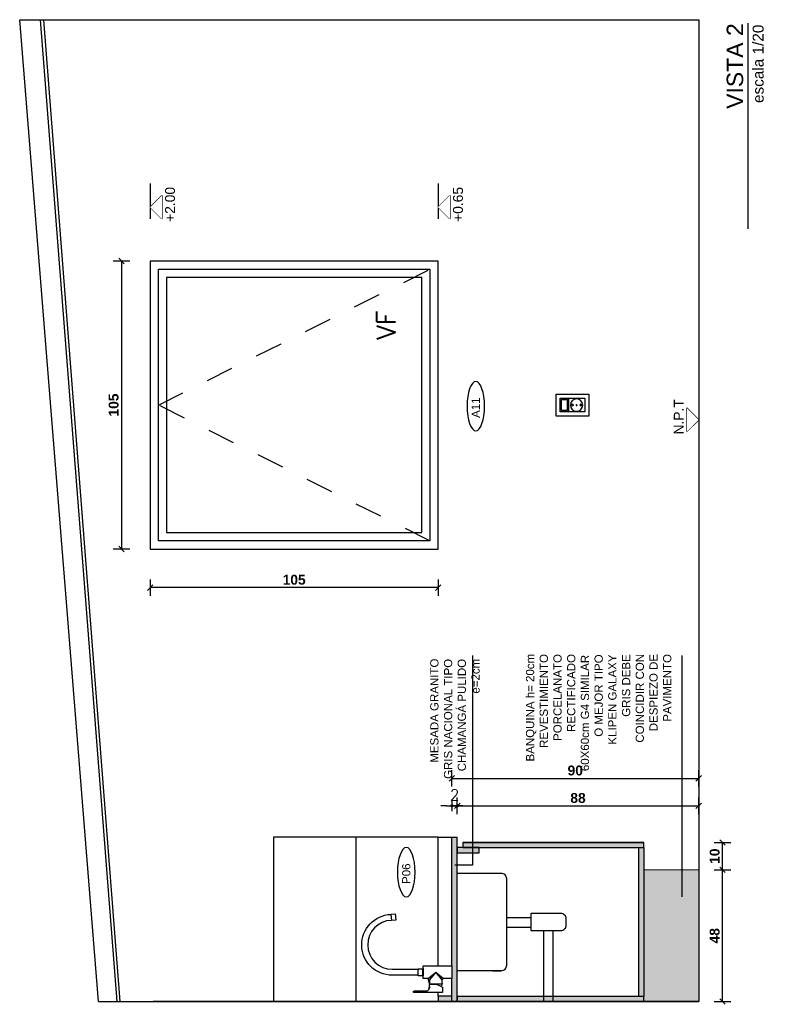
# Model space of a CAD drawing. Extents: x 1 to 126, y -14 to 17.
# Tile 128 of 131: x 109.22 to 111.94, y -2.03 to 1.56. Entities that reach past the tile are written whole.
import ezdxf
from ezdxf.enums import TextEntityAlignment as Align

# ---------------------------------------------------------------- set-up
doc = ezdxf.new("R2010")
doc.units = 0
doc.set_wipeout_variables(frame=1)
doc.header["$PDMODE"] = 3
doc.linetypes.add('HIDDEN2', pattern=[0.1875, 0.125, -0.0625])
for name, color, linetype in [('A ALUMINIO', 4, 'Continuous'), ('A MURO', 1, 'Continuous'), ('A MURO VISTO', 2, 'Continuous'), ('A PROYECCION 2', 2, 'Continuous'), ('A PROYECCION DISC', 253, 'HIDDEN2'), ('A-ALBA-0', 9, 'Continuous'), ('A-ANNO-PLANI @ 20', 1, 'Continuous'), ('A-ANNO-TEXT @ 20', 2, 'Continuous'), ('A-ANOT-COTA-PARC', 1, 'Continuous'), ('A-ANOT-NIVL @ 20', 2, 'Continuous'), ('A-ANOT-TTEC', 2, 'Continuous'), ('A-EQPM-FIJO', 1, 'Continuous'), ('ACOT-P', 2, 'Continuous'), ('AE-ALBA-1', 1, 'Continuous'), ('E-ELEC', 1, 'Continuous'), ('TEXTOS', 2, 'Continuous'), ('TXT TERMINACIONES', 3, 'Continuous')]:
    doc.layers.add(name, color=color, linetype=linetype)
doc.layers.add('A-ALBA-4', color=2, linetype='Continuous', lineweight=25)
doc.styles.add('ARIAL', font='arial.ttf')
doc.styles.add('BIS-COTA', font='swissb.ttf')
doc.styles.add('BIS-TXT', font='swiss.ttf')
doc.styles.add('E5-100', font='micross.ttf')
doc.styles.add('ROMANS', font='romans.shx')
doc.dimstyles.new('BIS-COTA-PARC', dxfattribs={"dimscale": 0, "dimtxt": 0.0018, "dimasz": 0.001, "dimexe": 0.0015, "dimexo": 0, "dimgap": 0.0005, "dimtad": 1, "dimdec": 0, "dimlfac": 100, "dimzin": 9, "dimdsep": 46, "dimtxsty": 'BIS-COTA', "dimblk": 'OBLIQUE', "dimcen": 2.5, "dimclrd": 256, "dimclre": 251, "dimclrt": 2, "dimadec": 1, "dimazin": 2, "dimtfac": 1, "dimtdec": 0, "dimtix": 1, "dimtmove": 2, "dimatfit": 3, "dimldrblk": 'DOT', "dimfxl": 0.0015, "dimfxlon": 1, "dimtolj": 1, "dimtzin": 0, "dimarcsym": 0})
doc.dimstyles.new('ESC20', dxfattribs={"dimtxt": 0.04, "dimasz": 0.02, "dimexe": 0, "dimexo": 0, "dimgap": 0.02, "dimtad": 1, "dimtoh": 1, "dimdec": 0, "dimlfac": 100, "dimzin": 12, "dimdsep": 46, "dimtxsty": 'ROMANS', "dimblk1": 'PUNTO', "dimblk2": 'PUNTO', "dimsah": 1, "dimcen": 0, "dimse1": 1, "dimse2": 1, "dimclrd": 8, "dimclre": 1, "dimadec": 0, "dimazin": 0, "dimtfac": 0.1, "dimtdec": 0, "dimtix": 1, "dimtmove": 2, "dimatfit": 3, "dimldrblk": 'PUNTO', "dimfxl": 1, "dimtvp": 0.7, "dimtolj": 1, "dimtzin": 0, "dimarcsym": 0})
pattern_1 = [(225, (23.618083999, 93.220245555), (8.838834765e-06, -8.838834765e-06), [])]

# ---------------------------------------------------------------- blocks, each defined once
blk = doc.blocks.new('_Oblique')
at = {"color": 0, "lineweight": -2}
blk.add_line((-0.5, -0.5), (0.5, 0.5), dxfattribs=at)
blk = doc.blocks.new('*D145')
at = {"layer": 'A-ANOT-COTA-PARC', "color": 251, "lineweight": -2, "transparency": 16777216}
for p, q in [((111.752, -1.5355), (111.812, -1.5355)), ((111.752, -2.0155), (111.812, -2.0155))]:
    blk.add_line(p, q, dxfattribs=at)
at = {"layer": 'A-ANOT-COTA-PARC', "lineweight": -2, "transparency": 16777216}
blk.add_line((111.782, -2.0155), (111.782, -1.5355), dxfattribs=at)
at = {"layer": 'Defpoints', "color": 0, "transparency": 16777216}
for p in [(111.6952, -1.5355), (111.782, -1.5355), (111.6952, -2.0155)]:
    blk.add_point(p, dxfattribs=at)
at = {"layer": 'A-ANOT-COTA-PARC', "lineweight": -2, "transparency": 16777216, "xscale": 0.02, "yscale": 0.02, "zscale": 0.02}
for p, rotation in [((111.782, -1.5355), 90), ((111.782, -2.0155), 270)]:
    blk.add_blockref('_Oblique', p, dxfattribs=dict(at, rotation=rotation))
at = {"layer": 'A-ANOT-COTA-PARC', "color": 2, "transparency": 16777216, "insert": (111.7535, -1.7755), "char_height": 0.036, "attachment_point": 5, "rotation": 90, "style": 'BIS-COTA'}
blk.add_mtext('\\A1;48', dxfattribs=at)
blk = doc.blocks.new('_Dot')
at = {"color": 0, "linetype": 'ByBlock', "lineweight": -2}
blk.add_line((-0.5, 0), (-1, 0), dxfattribs=at)
at = {"color": 0, "linetype": 'ByBlock', "const_width": 0.5}
blk.add_lwpolyline([(-0.25, 0, 1), (0.25, 0, 1)], format="xyb", close=True, dxfattribs=at)
blk = doc.blocks.new('*D146')
at = {"layer": 'A-ANOT-COTA-PARC', "color": 251, "lineweight": -2, "transparency": 16777216}
for p, q in [((110.8152, -1.3318), (110.8152, -1.2718)), ((111.6952, -1.3318), (111.6952, -1.2718))]:
    blk.add_line(p, q, dxfattribs=at)
at = {"layer": 'A-ANOT-COTA-PARC', "lineweight": -2, "transparency": 16777216}
blk.add_line((110.8152, -1.3018), (111.6952, -1.3018), dxfattribs=at)
at = {"layer": 'Defpoints', "color": 0, "transparency": 16777216}
for p in [(111.6952, -1.3018), (111.6952, -1.4756), (110.8152, -1.5633)]:
    blk.add_point(p, dxfattribs=at)
at = {"layer": 'A-ANOT-COTA-PARC', "lineweight": -2, "transparency": 16777216, "xscale": 0.02, "yscale": 0.02, "zscale": 0.02, "rotation": 180}
blk.add_blockref('_Oblique', (110.8152, -1.3018), dxfattribs=at)
at = {"layer": 'A-ANOT-COTA-PARC', "lineweight": -2, "transparency": 16777216, "xscale": 0.02, "yscale": 0.02, "zscale": 0.02}
blk.add_blockref('_Oblique', (111.6952, -1.3018), dxfattribs=at)
at = {"layer": 'A-ANOT-COTA-PARC', "color": 2, "transparency": 16777216, "insert": (111.2552, -1.2733), "char_height": 0.036, "attachment_point": 5, "style": 'BIS-COTA'}
blk.add_mtext('\\A1;88', dxfattribs=at)
blk = doc.blocks.new('*D147')
at = {"layer": 'A-ANOT-COTA-PARC', "color": 251, "lineweight": -2, "transparency": 16777216}
for p, q in [((110.7952, -1.2318), (110.7952, -1.1718)), ((111.6952, -1.2318), (111.6952, -1.1718))]:
    blk.add_line(p, q, dxfattribs=at)
at = {"layer": 'A-ANOT-COTA-PARC', "lineweight": -2, "transparency": 16777216}
blk.add_line((110.7952, -1.2018), (111.6952, -1.2018), dxfattribs=at)
at = {"layer": 'Defpoints', "color": 0, "transparency": 16777216}
for p in [(111.6952, -1.2018), (110.7952, -1.4756), (111.6952, -1.4756)]:
    blk.add_point(p, dxfattribs=at)
at = {"layer": 'A-ANOT-COTA-PARC', "lineweight": -2, "transparency": 16777216, "xscale": 0.02, "yscale": 0.02, "zscale": 0.02, "rotation": 180}
blk.add_blockref('_Oblique', (110.7952, -1.2018), dxfattribs=at)
at = {"layer": 'A-ANOT-COTA-PARC', "lineweight": -2, "transparency": 16777216, "xscale": 0.02, "yscale": 0.02, "zscale": 0.02}
blk.add_blockref('_Oblique', (111.6952, -1.2018), dxfattribs=at)
at = {"layer": 'A-ANOT-COTA-PARC', "color": 2, "transparency": 16777216, "insert": (111.2452, -1.1732), "char_height": 0.036, "attachment_point": 5, "style": 'BIS-COTA'}
blk.add_mtext('\\A1;90', dxfattribs=at)
blk = doc.blocks.new('PUNTO')
for p, q in [((-1, 0), (1, 0)), ((0, 1), (0, -1))]:
    blk.add_line(p, q)
at = {"const_width": 0.3}
blk.add_lwpolyline([(-0.15, 0, 1), (0.15, 0, 1)], format="xyb", close=True, dxfattribs=at)
blk = doc.blocks.new('*D144')
at = {"layer": 'ACOT-P', "color": 8, "lineweight": -2, "transparency": 16777216}
for p, q in [((110.7752, -1.3018), (110.7552, -1.3018)), ((110.7952, -1.3018), (110.8152, -1.3018)), ((110.8352, -1.3018), (110.8552, -1.3018))]:
    blk.add_line(p, q, dxfattribs=at)
at = {"layer": 'Defpoints', "color": 0, "transparency": 16777216}
for p in [(110.8152, -1.3018), (110.7952, -1.4756), (110.8152, -1.4756)]:
    blk.add_point(p, dxfattribs=at)
at = {"layer": 'ACOT-P', "color": 8, "lineweight": -2, "transparency": 16777216, "xscale": 0.02, "yscale": 0.02, "zscale": 0.02}
blk.add_blockref('PUNTO', (110.7952, -1.3018), dxfattribs=at)
at = {"layer": 'ACOT-P', "color": 8, "lineweight": -2, "transparency": 16777216, "xscale": 0.02, "yscale": 0.02, "zscale": 0.02, "rotation": 180}
blk.add_blockref('PUNTO', (110.8152, -1.3018), dxfattribs=at)
at = {"layer": 'ACOT-P', "color": 0, "transparency": 16777216, "insert": (110.8052, -1.2618), "char_height": 0.04, "attachment_point": 5, "style": 'ROMANS'}
blk.add_mtext('\\A1;2', dxfattribs=at)
blk = doc.blocks.new('*D148')
at = {"layer": 'A-ANOT-COTA-PARC', "color": 251, "lineweight": -2, "transparency": 16777216}
for p, q in [((111.752, -1.4355), (111.812, -1.4355)), ((111.752, -1.5355), (111.812, -1.5355))]:
    blk.add_line(p, q, dxfattribs=at)
at = {"layer": 'A-ANOT-COTA-PARC', "lineweight": -2, "transparency": 16777216}
blk.add_line((111.782, -1.5355), (111.782, -1.4355), dxfattribs=at)
at = {"layer": 'Defpoints', "color": 0, "transparency": 16777216}
for p in [(111.6952, -1.4355), (111.782, -1.4355), (111.6952, -1.5355)]:
    blk.add_point(p, dxfattribs=at)
at = {"layer": 'A-ANOT-COTA-PARC', "lineweight": -2, "transparency": 16777216, "xscale": 0.02, "yscale": 0.02, "zscale": 0.02}
for p, rotation in [((111.782, -1.4355), 90), ((111.782, -1.5355), 270)]:
    blk.add_blockref('_Oblique', p, dxfattribs=dict(at, rotation=rotation))
at = {"layer": 'A-ANOT-COTA-PARC', "color": 2, "transparency": 16777216, "insert": (111.7535, -1.4855), "char_height": 0.036, "attachment_point": 5, "rotation": 90, "style": 'BIS-COTA'}
blk.add_mtext('\\A1;10', dxfattribs=at)
blk = doc.blocks.new('*U49')
at = {"color": 0, "linetype": 'Continuous'}
blk.add_line((-0.0043, 0), (0.00215, 0), dxfattribs=at)
at = {"color": 0, "linetype": 'Continuous', "ltscale": 5}
blk.add_lwpolyline([(-0.00215, 0.00215), (0.00215, 0.00215), (0, 0), (-0.00215, 0.00215)], dxfattribs=at)
blk.add_wipeout([(0, 0), (0.00215, 0.00215), (-0.00215, 0.00215)])
blk = doc.blocks.new('CCA-PLANI1')
blk.add_wipeout([(0.225, 0), (0.2186, -0.0189), (0.2045, -0.0333), (0.1875, -0.0442), (0.1691, -0.0528), (0.15, -0.0596), (0.1305, -0.0652), (0.1108, -0.0696), (0.0908, -0.0732), (0.0708, -0.0759), (0.0506, -0.078), (0.0304, -0.0793), (0.0101, -0.0799), (-0.0101, -0.0799), (-0.0304, -0.0793), (-0.0506, -0.078), (-0.0708, -0.0759), (-0.0908, -0.0732), (-0.1108, -0.0696), (-0.1305, -0.0652), (-0.15, -0.0596), (-0.1691, -0.0528), (-0.1875, -0.0442), (-0.2045, -0.0333), (-0.2186, -0.0189), (-0.225, 0), (-0.2186, 0.0189), (-0.2045, 0.0333), (-0.1875, 0.0442), (-0.1691, 0.0528), (-0.15, 0.0596), (-0.1305, 0.0652), (-0.1108, 0.0696), (-0.0908, 0.0732), (-0.0708, 0.0759), (-0.0506, 0.078), (-0.0304, 0.0793), (-0.0101, 0.0799), (0.0101, 0.0799), (0.0304, 0.0793), (0.0506, 0.078), (0.0708, 0.0759), (0.0908, 0.0732), (0.1108, 0.0696), (0.1305, 0.0652), (0.15, 0.0596), (0.1691, 0.0528), (0.1875, 0.0442), (0.2045, 0.0333), (0.2186, 0.0189)])
blk.add_ellipse((0, 0), major_axis=(-0.225, 0), ratio=0.355556, start_param=-3.141592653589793, end_param=3.141592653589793)
at = {"color": 2, "style": 'E5-100'}
blk.add_attdef('TIPO', text='', height=0.075, rotation=360, dxfattribs=at).set_placement((0, 0), align=Align.MIDDLE_CENTER)
blk = doc.blocks.new('BIS-GRIC1-FA')
blk.add_wipeout([(0.028, 0.035), (0.0275, 0.035), (0.0271, 0.0349), (0.0266, 0.0348), (0.0262, 0.0347), (0.0258, 0.0345), (0.0254, 0.0343), (0.025, 0.034), (0.0246, 0.0337), (0.0243, 0.0334), (0.024, 0.033), (0.0238, 0.0326), (0.0235, 0.0322), (0.0233, 0.0318), (0.0232, 0.0314), (0.0231, 0.0309), (0.023, 0.0305), (0.023, 0.03), (0.023, 0), (-0.023, 0), (-0.023, 0.1037), (-0.023, 0.1038), (-0.023, 0.1039), (-0.023, 0.104), (-0.0229, 0.1041), (-0.0229, 0.1042), (-0.0228, 0.1043), (-0.0228, 0.1043), (-0.0227, 0.1044), (-0.0226, 0.1045), (-0.0226, 0.1045), (-0.0225, 0.1046), (-0.0224, 0.1046), (-0.0223, 0.1047), (-0.0222, 0.1047), (-0.0221, 0.1047), (-0.022, 0.1047), (-0.0135, 0.105), (-0.0135, 0.107), (-0.0125, 0.1076), (-0.0125, 0.1227), (-0.0124, 0.1228), (-0.0122, 0.1228), (-0.0121, 0.1229), (-0.0119, 0.1229), (-0.0118, 0.1229), (-0.0117, 0.123), (-0.0115, 0.123), (-0.0114, 0.123), (-0.0112, 0.123), (-0.011, 0.2177), (-0.0117, 0.2288), (-0.0138, 0.2397), (-0.0172, 0.2503), (-0.0218, 0.2603), (-0.0277, 0.2697), (-0.0348, 0.2783), (-0.0428, 0.286), (-0.0517, 0.2926), (-0.0614, 0.298), (-0.0717, 0.3022), (-0.0824, 0.305), (-0.0934, 0.3066), (-0.1045, 0.3067), (-0.1155, 0.3055), (-0.1263, 0.3029), (-0.1367, 0.299), (-0.1465, 0.2938), (-0.1556, 0.2874), (-0.1638, 0.28), (-0.1711, 0.2716), (-0.1772, 0.2623), (-0.1821, 0.2524), (-0.1858, 0.2419), (-0.1882, 0.2311), (-0.1891, 0.22), (-0.1881, 0.2199), (-0.1895, 0.204), (-0.2134, 0.2061), (-0.212, 0.222), (-0.2111, 0.2219), (-0.2097, 0.2356), (-0.2066, 0.2491), (-0.2019, 0.262), (-0.1956, 0.2743), (-0.1879, 0.2857), (-0.1788, 0.296), (-0.1685, 0.3052), (-0.1571, 0.313), (-0.1449, 0.3193), (-0.132, 0.3241), (-0.1186, 0.3272), (-0.1049, 0.3286), (-0.0911, 0.3284), (-0.0775, 0.3264), (-0.0642, 0.3228), (-0.0514, 0.3175), (-0.0394, 0.3107), (-0.0284, 0.3025), (-0.0184, 0.293), (-0.0097, 0.2823), (-0.0024, 0.2706), (0.0034, 0.2581), (0.0076, 0.245), (0.0101, 0.2315), (0.011, 0.2177), (0.011, 0.1369), (0.011, 0.123), (0.0117, 0.123), (0.0117, 0.123), (0.0118, 0.123), (0.0119, 0.123), (0.012, 0.123), (0.012, 0.123), (0.0121, 0.123), (0.0122, 0.1229), (0.0123, 0.1229), (0.0123, 0.1229), (0.0124, 0.1228), (0.0124, 0.1228), (0.0125, 0.1227), (0.0125, 0.1076), (0.0135, 0.107), (0.0135, 0.105), (0.022, 0.1047), (0.0221, 0.1047), (0.0222, 0.1047), (0.0223, 0.1047), (0.0224, 0.1046), (0.0225, 0.1046), (0.0226, 0.1045), (0.0226, 0.1045), (0.0227, 0.1044), (0.0228, 0.1043), (0.0228, 0.1043), (0.0229, 0.1042), (0.0229, 0.1041), (0.023, 0.104), (0.023, 0.1039), (0.023, 0.1038), (0.023, 0.1037), (0.023, 0.086), (0.041, 0.081), (0.0411, 0.081), (0.0412, 0.081), (0.0413, 0.081), (0.0414, 0.0809), (0.0414, 0.0809), (0.0415, 0.0809), (0.0416, 0.0808), (0.0417, 0.0807), (0.0417, 0.0807), (0.0418, 0.0806), (0.0419, 0.0805), (0.0419, 0.0804), (0.0419, 0.0804), (0.042, 0.0803), (0.042, 0.0802), (0.042, 0.0801), (0.042, 0.08), (0.0425, 0.08), (0.0429, 0.0799), (0.0434, 0.0799), (0.0439, 0.0798), (0.0443, 0.0798), (0.0448, 0.0797), (0.0448, 0.081), (0.0453, 0.0815), (0.0525, 0.0815), (0.0525, 0.0817), (0.0525, 0.0817), (0.0525, 0.0818), (0.0525, 0.0818), (0.0525, 0.0818), (0.0525, 0.0819), (0.0525, 0.0819), (0.0526, 0.0819), (0.0526, 0.0819), (0.0526, 0.082), (0.0526, 0.082), (0.0527, 0.082), (0.0527, 0.082), (0.0527, 0.082), (0.0528, 0.082), (0.0528, 0.082), (0.0557, 0.0823), (0.0571, 0.0824), (0.0586, 0.0825), (0.0586, 0.0825), (0.0587, 0.0825), (0.0587, 0.0825), (0.0587, 0.0824), (0.0588, 0.0824), (0.0588, 0.0824), (0.0588, 0.0824), (0.0589, 0.0823), (0.0589, 0.0823), (0.0589, 0.0823), (0.0589, 0.0822), (0.0589, 0.0822), (0.059, 0.0821), (0.0596, 0.0823), (0.0603, 0.0825), (0.0609, 0.0828), (0.0616, 0.0831), (0.0622, 0.0835), (0.0628, 0.0839), (0.0634, 0.0843), (0.0639, 0.0847), (0.0644, 0.0852), (0.0651, 0.086), (0.0657, 0.0868), (0.0663, 0.0876), (0.0668, 0.0885), (0.0672, 0.0894), (0.0676, 0.0904), (0.0679, 0.0913), (0.0681, 0.0923), (0.0683, 0.0933), (0.0683, 0.0943), (0.0684, 0.0953), (0.0683, 0.0964), (0.0683, 0.136), (0.0683, 0.1363), (0.0683, 0.1366), (0.0683, 0.1369), (0.0684, 0.1372), (0.0684, 0.1375), (0.0685, 0.1378), (0.0686, 0.1381), (0.0688, 0.1383), (0.0689, 0.1386), (0.0691, 0.1388), (0.0692, 0.1391), (0.0694, 0.1393), (0.0696, 0.1395), (0.0698, 0.1396), (0.07, 0.1398), (0.0703, 0.1399), (0.0705, 0.14), (0.0707, 0.1401), (0.0709, 0.1402), (0.0712, 0.1403), (0.0714, 0.1403), (0.0717, 0.1404), (0.0719, 0.1404), (0.0722, 0.1404), (0.0725, 0.1404), (0.0728, 0.1404), (0.073, 0.1405), (0.0733, 0.1404), (0.0734, 0.1404), (0.0735, 0.1404), (0.0736, 0.1404), (0.0737, 0.1404), (0.0738, 0.1403), (0.0738, 0.1403), (0.0739, 0.1402), (0.074, 0.1402), (0.074, 0.1401), (0.0741, 0.14), (0.0742, 0.14), (0.0742, 0.1399), (0.0742, 0.1398), (0.0743, 0.1397), (0.0743, 0.1396), (0.0743, 0.1395), (0.0743, 0.1394), (0.0743, 0.0355), (0.0743, 0.0354), (0.0743, 0.0353), (0.0742, 0.0352), (0.0742, 0.0351), (0.0742, 0.0351), (0.0741, 0.035), (0.0741, 0.0349), (0.074, 0.0348), (0.0739, 0.0348), (0.0738, 0.0347), (0.0738, 0.0346), (0.0737, 0.0346), (0.0736, 0.0346), (0.0735, 0.0345), (0.0734, 0.0345), (0.0733, 0.0345), (0.0547, 0.0345), (0.0546, 0.0345), (0.0546, 0.0345), (0.0546, 0.0345), (0.0545, 0.0345), (0.0545, 0.0346), (0.0544, 0.0346), (0.0544, 0.0346), (0.0544, 0.0346), (0.0543, 0.0346), (0.0543, 0.0347), (0.0543, 0.0347), (0.0542, 0.0347), (0.0542, 0.0348), (0.0535, 0.0362), (0.0529, 0.0376), (0.0522, 0.0391), (0.0512, 0.0385), (0.0501, 0.0379), (0.049, 0.0375), (0.0479, 0.0371), (0.0467, 0.0367), (0.0456, 0.0365), (0.0444, 0.0362), (0.0432, 0.0361), (0.042, 0.036)])
for p, q in [((-0.2111, 0.2219), (-0.1891, 0.22)), ((-0.011, 0.123), (-0.0112, 0.123)), ((0.011, 0.123), (-0.011, 0.123)), ((-0.0135, 0.105), (0.0135, 0.105)), ((-0.0125, 0.1076), (0.0125, 0.1076)), ((0.023, 0.086), (0, 0.058)), ((0, 0.058), (0.028, 0.081)), ((0.028, 0.081), (0.041, 0.081)), ((0.042, 0.08), (0.042, 0.036)), ((0.0448, 0.0564), (0.0448, 0.0797)), ((0.028, 0.035), (0, 0.058)), ((0, 0.058), (0.023, 0.03)), ((0.0522, 0.0391), (0.0449, 0.056)), ((0.041, 0.035), (0.028, 0.035)), ((0.028, 0.035), (0.028, 0.035))]:
    blk.add_line(p, q)
blk.add_lwpolyline([(0.042, 0.036, 0.123961), (0.0522, 0.0391, 0.014382), (0.0542, 0.0348, 0.256417), (0.0547, 0.0345), (0.0733, 0.0345, 0.384379), (0.0743, 0.0355), (0.0743, 0.1394, 0.416799), (0.0733, 0.1404, 0.029739), (0.0719, 0.1404, 0.167844), (0.0694, 0.1393, 0.213156), (0.0683, 0.136), (0.0683, 0.0964, -0.217512), (0.0644, 0.0852, -0.128175), (0.059, 0.0821), (0.0589, 0.0822, 0.195668), (0.0586, 0.0825, 0.003761), (0.0557, 0.0823, -0.00046), (0.0528, 0.082, 0.318698), (0.0525, 0.0817), (0.0525, 0.0815), (0.0453, 0.0815), (0.0448, 0.081), (0.0448, 0.0797, 0.048075), (0.042, 0.08, 0.414344), (0.041, 0.081), (0.023, 0.086), (0.023, 0.1037, 0.40462), (0.022, 0.1047), (0.0135, 0.105), (0.0135, 0.107), (0.0125, 0.1076), (0.0125, 0.1227, 0.213541), (0.0117, 0.123), (0.011, 0.123), (0.011, 0.1369), (0.011, 0.2177, 0.9807), (-0.2111, 0.2219), (-0.212, 0.222), (-0.2134, 0.2061), (-0.1895, 0.204), (-0.1881, 0.2199), (-0.1891, 0.22, -0.987285), (-0.011, 0.2177), (-0.0112, 0.123, 0.111865), (-0.0125, 0.1227), (-0.0125, 0.1076), (-0.0135, 0.107), (-0.0135, 0.105), (-0.022, 0.1047, 0.404027), (-0.023, 0.1037), (-0.023, 0), (0.023, 0), (0.023, 0.03, -0.415592), (0.028, 0.035)], format="xyb")
for centre, radius, start, end in [((0.0539, 0.1012), 0.0197, 265.7838, 284.7338), ((0.041, 0.036), 0.001, 269.9999, 0.0256), ((0.0458, 0.0564), 0.000969, 179.2276, 203.3976)]:
    blk.add_arc(centre, radius, start, end)
blk = doc.blocks.new('*D149')
at = {"layer": 'A-ANOT-COTA-PARC', "color": 251, "lineweight": -2, "transparency": 16777216}
for p, q in [((109.6207, 0.6845), (109.5607, 0.6845)), ((109.6207, -0.3655), (109.5607, -0.3655))]:
    blk.add_line(p, q, dxfattribs=at)
at = {"layer": 'A-ANOT-COTA-PARC', "lineweight": -2, "transparency": 16777216}
blk.add_line((109.5907, 0.6845), (109.5907, -0.3655), dxfattribs=at)
at = {"layer": 'Defpoints', "color": 0, "transparency": 16777216}
for p in [(109.8452, 0.6845), (109.5907, -0.3655), (109.8452, -0.3655)]:
    blk.add_point(p, dxfattribs=at)
at = {"layer": 'A-ANOT-COTA-PARC', "lineweight": -2, "transparency": 16777216, "xscale": 0.02, "yscale": 0.02, "zscale": 0.02}
for p, rotation in [((109.5907, 0.6845), 90), ((109.5907, -0.3655), 270)]:
    blk.add_blockref('_Oblique', p, dxfattribs=dict(at, rotation=rotation))
at = {"layer": 'A-ANOT-COTA-PARC', "color": 2, "transparency": 16777216, "insert": (109.5622, 0.1595), "char_height": 0.036, "attachment_point": 5, "rotation": 90, "style": 'BIS-COTA'}
blk.add_mtext('\\A1;105', dxfattribs=at)
blk = doc.blocks.new('*D150')
at = {"layer": 'A-ANOT-COTA-PARC', "color": 251, "lineweight": -2, "transparency": 16777216}
for p, q in [((109.6952, -0.4762), (109.6952, -0.5362)), ((110.7452, -0.4762), (110.7452, -0.5362))]:
    blk.add_line(p, q, dxfattribs=at)
at = {"layer": 'A-ANOT-COTA-PARC', "lineweight": -2, "transparency": 16777216}
blk.add_line((110.7452, -0.5062), (109.6952, -0.5062), dxfattribs=at)
at = {"layer": 'Defpoints', "color": 0, "transparency": 16777216}
for p in [(109.6952, -0.3655), (110.7452, -0.3655), (109.6952, -0.5062)]:
    blk.add_point(p, dxfattribs=at)
at = {"layer": 'A-ANOT-COTA-PARC', "lineweight": -2, "transparency": 16777216, "xscale": 0.02, "yscale": 0.02, "zscale": 0.02, "rotation": 180}
blk.add_blockref('_Oblique', (109.6952, -0.5062), dxfattribs=at)
at = {"layer": 'A-ANOT-COTA-PARC', "lineweight": -2, "transparency": 16777216, "xscale": 0.02, "yscale": 0.02, "zscale": 0.02}
blk.add_blockref('_Oblique', (110.7452, -0.5062), dxfattribs=at)
at = {"layer": 'A-ANOT-COTA-PARC', "color": 2, "transparency": 16777216, "insert": (110.2202, -0.4777), "char_height": 0.036, "attachment_point": 5, "style": 'BIS-COTA'}
blk.add_mtext('\\A1;105', dxfattribs=at)
blk = doc.blocks.new('EL-LLAVE BIPOLAR-MODULO SHUKO')
at = {"linetype": 'ByBlock', "ltscale": 0.005}
blk.add_wipeout([(-5.118, 125.6181), (-5.118, 125.5381), (-4.998, 125.5381), (-4.998, 125.6181)], dxfattribs=at)
h = blk.add_hatch(dxfattribs=at)
h.set_pattern_fill('ANSI31', color=8, scale=0.0001, angle=-90, style=0)
h.set_pattern_definition(pattern_1)
edge = h.paths.add_edge_path()
edge.add_arc((-5.058, 125.5781), 0.00321, 90, 450)
h = blk.add_hatch(dxfattribs=at)
h.set_pattern_fill('ANSI31', color=8, scale=5e-05, angle=-90, style=0)
h.set_pattern_definition([(225, (23.6180839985, 93.220245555), (4.4194173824e-06, -4.4194173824e-06), [])])
edge = h.paths.add_edge_path()
edge.add_arc((-5.043, 125.5781), 0.00161, 90, 450)
h = blk.add_hatch(dxfattribs=at)
h.set_pattern_fill('ANSI31', color=8, scale=0.0001, angle=-90, style=0)
h.set_pattern_definition(pattern_1)
edge = h.paths.add_edge_path()
edge.add_arc((-5.028, 125.5781), 0.00321, 90, 450)
for points in [[(-5.118, 125.6181), (-5.118, 125.5381), (-4.998, 125.5381), (-4.998, 125.6181)], [(-5.103, 125.6031), (-5.103, 125.5531), (-5.073, 125.5531), (-5.073, 125.6031)], [(-5.0979, 125.598), (-5.0979, 125.5582), (-5.0781, 125.5582), (-5.0781, 125.598)], [(-5.073, 125.6031), (-5.073, 125.5531), (-5.013, 125.5531), (-5.013, 125.6031)]]:
    blk.add_lwpolyline(points, close=True, dxfattribs=at)
for centre, radius in [((-5.043, 125.5781), 0.0225), ((-5.058, 125.5781), 0.00321), ((-5.043, 125.5781), 0.00161), ((-5.028, 125.5781), 0.00321)]:
    blk.add_circle(centre, radius, dxfattribs=at)
blk = doc.blocks.new('A-ANNO-TIT')
blk.add_line((-0.0375, 0), (0, 0))
at = {"linetype": 'Continuous', "style": 'E5-100'}
blk.add_attdef('ESCALA', text='', height=0.002, dxfattribs=at).set_placement((-0.00024, -0.00283), align=Align.RIGHT)

msp = doc.modelspace()

# ---------------------------------------------------------------- hatches: boundary and pattern name
h = msp.add_hatch(color=252)
h.dxf.hatch_style = 1
h.paths.add_polyline_path([(110.8152, -1.4155), (110.8152, -2.0155), (110.7952, -2.0155), (110.7952, -1.4155)])
h = msp.add_hatch(color=252)
h.dxf.hatch_style = 1
h.paths.add_polyline_path([(111.4952, -1.4535), (111.4952, -1.4355), (110.8352, -1.4355), (110.8352, -1.4535)])
h = msp.add_hatch(color=252)
h.dxf.hatch_style = 1
h.paths.add_polyline_path([(110.8952, -1.4735), (110.8952, -1.4535), (110.8152, -1.4535), (110.8152, -1.4735)])
h = msp.add_hatch(color=252)
h.dxf.hatch_style = 1
h.paths.add_polyline_path([(111.4952, -1.4535), (111.4952, -1.9975), (111.4772, -1.9975), (111.4772, -1.4535)])
h = msp.add_hatch(color=251)
h.dxf.hatch_style = 1
h.paths.add_polyline_path([(111.4952, -2.0155), (111.6952, -2.0155), (111.6952, -1.5355), (111.4952, -1.5355)])
h = msp.add_hatch(color=252)
h.dxf.hatch_style = 1
h.paths.add_polyline_path([(110.7952, -2.0155), (110.7952, -1.9955), (110.7452, -1.9955), (110.7452, -2.0155)])
h = msp.add_hatch(color=252)
h.dxf.hatch_style = 1
h.paths.add_polyline_path([(110.8152, -1.9975), (110.8152, -2.0155), (111.4952, -2.0155), (111.4952, -1.9975)])

# ---------------------------------------------------------------- linework, layer by layer
msp.add_line((111.6347, -1.6337), (111.6347, -0.7534))
msp.add_lwpolyline([(110.8707, -0.7534), (110.8707, -1.5187), (110.8065, -1.5187)])
at = {"layer": 'A ALUMINIO', "color": 1}
for points in [[(109.6952, 0.6845), (109.6952, -0.3655), (110.7452, -0.3655), (110.7452, 0.6845)], [(109.7252, -0.3355), (109.7252, 0.6545), (110.7152, 0.6545), (110.7152, -0.3355)], [(110.6852, 0.6245), (109.7552, 0.6245), (109.7552, -0.3055), (110.6852, -0.3055)]]:
    msp.add_lwpolyline(points, close=True, dxfattribs=at)
at = {"layer": 'A MURO'}
for p, q in [((110.7952, -2.0155), (110.7952, -1.4155)), ((110.7952, -1.4155), (110.8152, -1.4155)), ((110.8152, -2.0155), (110.8152, -1.4155))]:
    msp.add_line(p, q, dxfattribs=at)
msp.add_lwpolyline([(110.7952, -2.0155), (110.7952, -1.9955), (110.7452, -1.9955), (110.7452, -2.0155)], close=True, dxfattribs=at)
at = {"layer": 'A MURO VISTO', "color": 8}
for p, q in [((110.7452, -1.9955), (110.7452, -1.4155)), ((110.7452, -1.4155), (110.7952, -1.4155))]:
    msp.add_line(p, q, dxfattribs=at)
at = {"layer": 'A PROYECCION 2', "color": 1, "linetype": 'Continuous', "lineweight": 13}
for p, q in [((111.4952, -1.5355), (111.6952, -1.5355)), ((111.4952, -2.0155), (111.6952, -2.0155))]:
    msp.add_line(p, q, dxfattribs=at)
at = {"layer": 'A PROYECCION DISC', "linetype": 'Continuous', "ltscale": 0.1}
for p, q in [((110.9752, -1.548), (110.8152, -1.548)), ((110.9952, -1.7091), (111.0831, -1.7091)), ((110.995, -1.7441), (111.0831, -1.7441)), ((111.129, -1.7567), (111.129, -2.0155)), ((111.164, -1.7567), (111.164, -2.0155)), ((110.9752, -1.903), (110.8152, -1.903))]:
    msp.add_line(p, q, dxfattribs=at)
for points in [[(110.9952, -1.883), (110.9952, -1.568, 0.414214), (110.9752, -1.548)], [(110.9452, -1.903), (110.9752, -1.903, 0.414214), (110.9952, -1.883)]]:
    msp.add_lwpolyline(points, format="xyb", dxfattribs=at)
at = {"layer": 'A PROYECCION DISC', "linetype": 'Continuous', "ltscale": 0.1, "elevation": 0}
msp.add_lwpolyline([(111.0831, -1.7567), (111.1924, -1.7567, 0.414214), (111.2124, -1.7367), (111.2124, -1.7143, 0.414214), (111.1924, -1.6943), (111.0831, -1.6943)], format="xyb", close=True, dxfattribs=at)
at = {"layer": 'A-ALBA-0', "linetype": 'HIDDEN2', "ltscale": 0.2}
msp.add_lwpolyline([(110.7152, -0.3355), (109.7252, 0.1595), (110.7152, 0.6545)], dxfattribs=at)
at = {"layer": 'A-ALBA-4'}
for points in [[(109.5064, -2.0155), (109.2195, 1.5645), (111.6952, 1.5645)], [(109.5743, -2.0155), (109.2959, 1.5645)], [(109.5864, -2.0155), (109.3079, 1.5645)], [(109.4194, 1.5645), (111.6952, 1.5645)], [(109.5064, -2.0155), (111.6952, -2.0155)], [(111.6952, -2.0155), (109.7063, -2.0155)]]:
    msp.add_lwpolyline(points, dxfattribs=at)
at = {"layer": 'A-ALBA-4', "color": 252}
msp.add_lwpolyline([(110.4452, -1.4155), (110.4452, -2.0155)], dxfattribs=at)
at = {"layer": 'AE-ALBA-1'}
msp.add_line((110.8352, -1.4355, 0.0005), (111.4952, -1.4355), dxfattribs=at)
for points in [[(111.4952, -1.4535), (111.4952, -1.4355), (110.8352, -1.4355), (110.8352, -1.4535)], [(111.4952, -1.4535), (111.4952, -1.9975), (111.4772, -1.9975), (111.4772, -1.4535)], [(110.8152, -1.9975), (110.8152, -2.0155), (111.4952, -2.0155), (111.4952, -1.9975)]]:
    msp.add_lwpolyline(points, close=True, dxfattribs=at)
at = {"layer": 'AE-ALBA-1', "elevation": -0.0005}
msp.add_lwpolyline([(110.8952, -1.4735), (110.8952, -1.4535), (110.8152, -1.4535), (110.8152, -1.4735)], close=True, dxfattribs=at)

# ---------------------------------------------------------------- block references
at = {"layer": 'A-ANNO-TEXT @ 20', "linetype": 'Continuous'}
ref = msp.add_blockref('A-ANNO-TIT', (111.8753, 1.5514), dxfattribs=dict(at, xscale=20, yscale=20, zscale=20, rotation=89.99999999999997))
ref.add_attrib('TITULO', 'VISTA 2', dxfattribs={"layer": '0', "linetype": 'Continuous', "height": 0.06, "rotation": 90, "style": 'E5-100'}).set_placement((111.8753, 1.5514), align=Align.BOTTOM_RIGHT)
ref.add_attrib('ESCALA', 'escala 1/20', dxfattribs={"layer": '0', "linetype": 'Continuous', "height": 0.04, "rotation": 90, "style": 'E5-100'}).set_placement((111.932, 1.5465), align=Align.RIGHT)

# ---------------------------------------------------------------- texts
at = {"layer": 'TEXTOS', "char_height": 0.03, "attachment_point": 1, "rotation": 90, "style": 'ARIAL'}
for s, insert, width in [('\\pi0.061664;{\\C2;BANQUINA h= 20cm\\P\\pi0.11123;REVESTIMIENTO \\P\\pi0.13675;PORCELANATO \\P\\pi0.16947;RECTIFICADO  \\P\\pi0.026527;60X60cm G4 SIMILAR \\P\\pi0.15189;O MEJOR TIPO \\P\\pi0.1233;KLIPEN GALAXY\\P\\pi0.2246;GRIS DEBE \\P\\pi0.13024;COINCIDIR CON \\P\\pi0.17205;DESPIEZO DE \\P\\pi0.20663;PAVIMENTO}', (111.0654, -1.2018), 0.448349), ('\\pi0.10416;MESADA GRANITO \\P\\pi0.04504;GRIS NACIONAL TIPO \\P\\pi0.07285;CHAMANGÁ PULIDO \\P\\pi0.35601;e=2cm', (110.7164, -1.2487), 0.47873)]:
    msp.add_mtext(s, dxfattribs=dict(at, insert=insert, width=width))
at = {"layer": 'TXT TERMINACIONES', "color": 252, "insert": (110.5896, 0.3519), "char_height": 0.06784, "attachment_point": 7, "rotation": 90, "style": 'ROMANS'}
msp.add_mtext(' VF', dxfattribs=at)

# ---------------------------------------------------------------- dimensions: what is measured, and where the dimension line sits
at = {"layer": 'A-ANOT-COTA-PARC'}
for base, p1, p2, angle, picture, middle in [((109.5907, -0.3655), (109.8452, 0.6845), (109.8452, -0.3655), 270, '*D149', (109.5622, 0.1595)), ((109.6952, -0.5062), (110.7452, -0.3655), (109.6952, -0.3655), 180, '*D150', (110.2202, -0.4777)), ((111.6952, -1.2018), (110.7952, -1.4756), (111.6952, -1.4756), 180, '*D147', (111.2452, -1.1732)), ((111.6952, -1.3018), (110.8152, -1.5633), (111.6952, -1.4756), 180, '*D146', (111.2552, -1.2733)), ((111.782, -1.4355), (111.6952, -1.5355), (111.6952, -1.4355), 270, '*D148', (111.7535, -1.4855)), ((111.782, -1.5355), (111.6952, -2.0155), (111.6952, -1.5355), 90, '*D145', (111.7535, -1.7755))]:
    dim = msp.add_linear_dim(base=base, p1=p1, p2=p2, angle=angle, dimstyle='BIS-COTA-PARC', dxfattribs=at)
    dim.commit()
    dim.dimension.update_dxf_attribs({"geometry": picture, "text_midpoint": middle})
at = {"layer": 'ACOT-P'}
dim = msp.add_linear_dim(base=(110.8152, -1.3018), p1=(110.7952, -1.4756), p2=(110.8152, -1.4756), angle=180, dimstyle='ESC20', override={"dimclrd": 8}, dxfattribs=at)
dim.commit()
dim.dimension.update_dxf_attribs({"geometry": '*D144', "text_midpoint": (110.8052, -1.2618)})

# ---------------------------------------------------------------- next in the draw order: block references
at = {"layer": 'A-ANNO-PLANI @ 20'}
ref = msp.add_blockref('CCA-PLANI1', (110.8825, 0.1554), dxfattribs=dict(at, xscale=-0.400175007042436, yscale=0.400175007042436, zscale=0.400175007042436, rotation=270))
ref.add_attrib('TIPO', 'A11', dxfattribs={"layer": '0', "color": 2, "height": 0.03001, "rotation": 270, "style": 'E5-100', "text_generation_flag": 6}).set_placement((110.8825, 0.1498), align=Align.MIDDLE_CENTER)
ref = msp.add_blockref('CCA-PLANI1', (110.629, -1.5437), dxfattribs=dict(at, xscale=-0.400175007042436, yscale=0.400175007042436, zscale=0.400175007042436, rotation=270))
ref.add_attrib('TIPO', 'P06', dxfattribs={"layer": '0', "color": 2, "height": 0.03001, "rotation": 270, "style": 'E5-100', "text_generation_flag": 6}).set_placement((110.629, -1.5493), align=Align.MIDDLE_CENTER)
at = {"layer": 'A-ANOT-NIVL @ 20', "yscale": 20, "zscale": 20}
for p, xscale, rotation in [((109.6952, 0.8809), 20, 270.0000000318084), ((110.7452, 0.8809), 20, 270.0000000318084), ((111.6952, 0.1057), -20, 89.99999996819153)]:
    msp.add_blockref('*U49', p, dxfattribs=dict(at, xscale=xscale, rotation=rotation))
at = {"layer": 'A-EQPM-FIJO', "xscale": -1, "rotation": 90}
msp.add_blockref('BIS-GRIC1-FA', (110.7952, -1.9086), dxfattribs=at)
at = {"layer": 'E-ELEC', "xscale": -1, "rotation": 180}
msp.add_blockref('EL-LLAVE BIPOLAR-MODULO SHUKO', (116.2932, 125.7376), dxfattribs=at)

# ---------------------------------------------------------------- next in the draw order: linework, layer by layer
at = {"layer": 'A-ALBA-4'}
msp.add_lwpolyline([(111.6952, 1.5645), (111.6953, -2.0155)], dxfattribs=at)
at = {"layer": 'A-ALBA-4', "color": 4}
msp.add_lwpolyline([(110.7452, -1.4155), (110.1452, -1.4155), (110.1452, -2.0155)], dxfattribs=at)

# ---------------------------------------------------------------- next in the draw order: texts
at = {"layer": 'A-ANOT-TTEC', "char_height": 0.036, "rotation": 90, "style": 'BIS-TXT'}
for s, insert, attachment_point in [('+2.00', (109.7861, 0.8274), 7), ('+0.65', (110.8361, 0.8274), 7), ('N.P.T', (111.6044, 0.0523), 1)]:
    msp.add_mtext_dynamic_manual_height_columns(s, width=0.605992, gutter_width=0.025, heights=[0], dxfattribs=dict(at, insert=insert, attachment_point=attachment_point))

doc.saveas('drawing.dxf')
